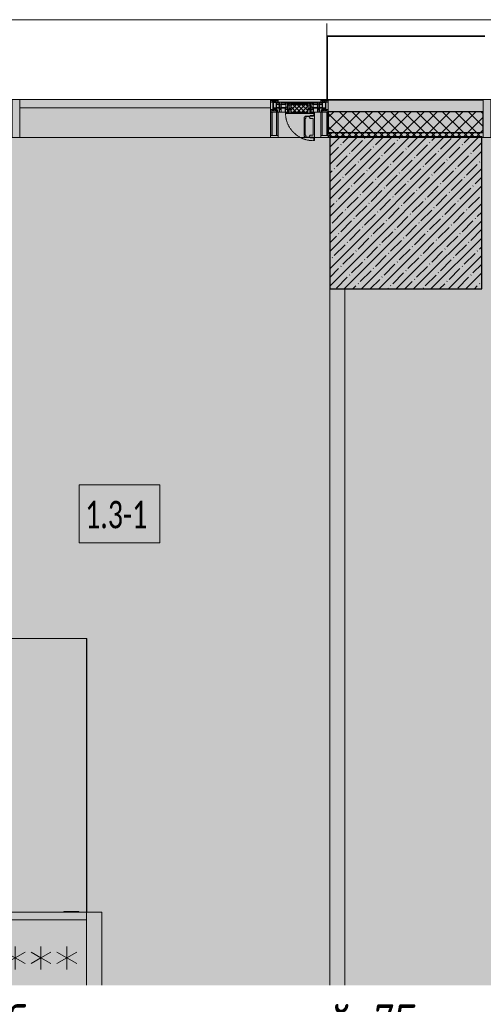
# Model space of a CAD drawing. Header units: millimetres. Extents: x -76220005 to 7466349, y -86687 to 22351.
# Tile 42 of 256: x 33638 to 36688, y -25234 to -18759. Entities that reach past the tile are written whole.
import ezdxf
from ezdxf import colors
from ezdxf.entities.mleader import LeaderData, LeaderLine
from ezdxf.math import Vec2, Vec3

# ---------------------------------------------------------------- set-up
doc = ezdxf.new("R2010")
doc.units = ezdxf.units.MM
doc.linetypes.add('-D1-02х01', pattern=[3, 2, -1])
for name, color, linetype, lineweight in [('_0', 7, 'Continuous', 13), ('A-010-A_ROOM', 7, 'Continuous', 18), ('A-200-M_WALL', 7, 'Continuous', 5), ('A-200-M_WALL_INT', 7, 'Continuous', 5), ('A-200-M_WALL_PAT', 7, 'Continuous', 5), ('A-214-M_CURT_WALL', 7, 'Continuous', 5), ('A-215-M_CURT_PANEL', 7, 'Continuous', 5), ('A-280-M_COLUMN', 7, 'Continuous', 5), ('A-314-M_WINDOW', 7, 'Continuous', 5), ('A-325-M_DOOR', 7, 'Continuous', 5), ('E-610-M_EPS', 7, 'Continuous', 5), ('S-280-M_COLUMN', 7, 'Continuous', 5), ('Z-060-M_DETAIL', 7, 'Continuous', 5), ('Марки дверей', 7, 'Continuous', 9), ('Ограждение', 7, 'Continuous', 5), ('Поручни', 7, 'Continuous', 5)]:
    doc.layers.add(name, color=color, linetype=linetype, lineweight=lineweight)
doc.styles.add('Calibri Light_2', font='Calibri light.ttf', dxfattribs={"width": 0.7, "height": 250})
doc.styles.add('fl_iso paper', font='isocpeur.ttf', dxfattribs={"width": 0.8, "oblique": 10})

# ---------------------------------------------------------------- blocks, each defined once
blk = doc.blocks.new('_DOT')
at = {"color": 0, "linetype": 'ByBlock'}
blk.add_line((-0.5, 0), (-1, 0), dxfattribs=at)
at = {"color": 0, "linetype": 'ByBlock', "const_width": 0.5}
blk.add_lwpolyline([(-0.25, 0, 1), (0.25, 0, 1)], format="xyb", close=True, dxfattribs=at)
blk = doc.blocks.new('Rectangular Mullion - R_StandardFrame_50Wx250H-3812575-50_AS_Plan_10')
at = {"layer": 'A-214-M_CURT_WALL', "lineweight": 9}
for p, q in [((-50, -250), (-50, 0)), ((-50, 0), (0, 0)), ((0, 0), (0, -250)), ((0, -250), (-50, -250))]:
    blk.add_line(p, q, dxfattribs=at)
blk = doc.blocks.new('System Panel - A_PAN_Glass-3811965-50_AS_Plan_10')
at = {"layer": 'A-215-M_CURT_PANEL'}
for p, q in [((825, 55), (-825, 55)), ((-825, 55), (-825, 0)), ((-825, 0), (825, 0)), ((825, 0), (825, 55))]:
    blk.add_line(p, q, dxfattribs=at)
blk = doc.blocks.new('Rectangular Mullion - R_StandardFrame_50Wx250H-3725449-50_AS_Plan_10')
at = {"layer": 'A-214-M_CURT_WALL'}
blk.add_line((33540, -505), (31890, -505), dxfattribs=at)
blk = doc.blocks.new('A_PAN_Створка - 383мм-V30-50_AS_Plan_10')
at = {"layer": 'A-215-M_CURT_PANEL'}
h = blk.add_hatch(dxfattribs=at)
h.set_pattern_fill('FP_35', color=256, style=0, pattern_type=2)
h.set_pattern_definition([(45, (700, -29695.019), (-14.142136, 14.142136), []), (135, (700, -29695.019), (-14.142136, -14.142136), [])])
h.paths.add_polyline_path([(53.6, -82.7), (54.6, -81.8), (54.6, -63.4), (57.2, -60.8), (57.2, -36.4), (54.9, -34.1), (54.5, -31.8), (-54.5, -31.8), (-54.9, -34.1), (-57.2, -36.4), (-57.2, -60.8), (-54.6, -63.4), (-53.6, -82.7), (-32.2, -82.7)])
at = {"layer": 'A-314-M_WINDOW'}
for p, q in [((-67.9, -17), (-171, -17)), ((-171, -17), (-171, -57)), ((-171, -18.5), (-153.5, -18.5)), ((-171, -55.5), (-152, -55.5)), ((-171, -57), (-156, -57)), ((-153.5, -18.5), (-152, -20)), ((-153, -60), (-153, -73.5)), ((-152, -20), (-152, -73.5)), ((-150.5, -17), (-150.5, -29.4)), ((-132.4, -18.6), (-150.5, -18.6)), ((-150.5, -29.4), (-132.4, -29.4)), ((-150.5, -33.6), (-150.5, -68)), ((-136.3, -33.6), (-150.5, -33.6)), ((-136.4, -52.4), (-150.5, -52.4)), ((-150.5, -56.6), (-132.4, -56.6)), ((-137.2, -31), (-135.8, -35)), ((-132.5, -31), (-137.2, -31)), ((-137.2, -54.8), (-135.8, -50.8)), ((-132.5, -54.8), (-137.2, -54.8)), ((-132.1, -36.8), (-135.8, -35)), ((-132.1, -49), (-135.8, -50.8)), ((-132.5, -31.9), (-133.4, -33.7)), ((-133.4, -33.7), (-130.1, -35.3)), ((-133.4, -52), (-130.1, -50.4)), ((-132.5, -53.8), (-133.4, -52)), ((-132.5, -31.9), (-132.5, -31)), ((-132.5, -53.8), (-132.5, -54.8)), ((-132.4, -29.4), (-132.4, -18.6)), ((-132.4, -56.6), (-132.4, -82.5)), ((-132.1, -49), (-132.1, -36.8)), ((-131, -18.2), (-131, -29.5)), ((-120.8, -18.2), (-131, -18.2)), ((-131, -29.5), (-120.8, -29.5)), ((-131, -30.9), (-131, -33)), ((-120.8, -30.9), (-131, -30.9)), ((-129.4, -34.6), (-131, -33)), ((-129.4, -51.1), (-131, -52.7)), ((-131, -55.1), (-131, -52.7)), ((-120.8, -55.1), (-131, -55.1)), ((-131, -56.5), (-131, -62.6)), ((-131, -56.5), (-120.8, -56.5)), ((-120.8, -62.6), (-131, -62.6)), ((-131, -64.6), (-120.8, -64.6)), ((-131, -82.5), (-131, -64.6)), ((-130.1, -35.3), (-129.4, -34.6)), ((-130.1, -35.3), (-130.1, -50.4)), ((-130.1, -50.4), (-129.4, -51.1)), ((-122.4, -34.6), (-120.8, -33)), ((-121.7, -35.3), (-122.4, -34.6)), ((-121.7, -50.4), (-122.4, -51.1)), ((-122.4, -51.1), (-120.8, -52.7)), ((-118.4, -33.7), (-121.7, -35.3)), ((-121.7, -35.3), (-121.7, -50.4)), ((-118.4, -52), (-121.7, -50.4)), ((-120.8, -18.2), (-120.8, -29.5)), ((-120.8, -30.9), (-120.8, -33)), ((-120.8, -55.1), (-120.8, -52.7)), ((-120.8, -56.5), (-120.8, -62.6)), ((-120.8, -82.5), (-120.8, -64.6)), ((-119.7, -36.8), (-115.9, -35)), ((-119.7, -49), (-119.7, -36.8)), ((-119.7, -49), (-115.9, -50.8)), ((-119.3, -18.6), (-92.5, -18.6)), ((-119.3, -29.4), (-119.3, -18.6)), ((-92.5, -29.4), (-119.3, -29.4)), ((-119.3, -31), (-114.6, -31)), ((-119.3, -31.9), (-119.3, -31)), ((-119.3, -31.9), (-118.4, -33.7)), ((-119.3, -53.8), (-118.4, -52)), ((-119.3, -53.8), (-119.3, -54.8)), ((-119.3, -54.8), (-114.6, -54.8)), ((-119.3, -56.6), (-119.3, -82.5)), ((-92.5, -56.6), (-119.3, -56.6)), ((-114.6, -31), (-115.9, -35)), ((-114.6, -54.8), (-115.9, -50.8)), ((-94.1, -33.5), (-115.4, -33.5)), ((-94.1, -52.5), (-115.3, -52.5)), ((-89.9, -35.1), (-94.1, -33.5)), ((-89.9, -50.9), (-94.1, -52.5)), ((-92.5, -18.6), (-92.5, -29.4)), ((-92.5, -56.6), (-92.5, -82.5)), ((-90.8, -18.5), (-90.8, -29.4)), ((-87.3, -18.5), (-90.8, -18.5)), ((-90.8, -29.4), (-85.9, -29.4)), ((-90.8, -56.6), (-85.9, -56.6)), ((-90.8, -62.7), (-90.8, -56.6)), ((-80.4, -62.7), (-90.8, -62.7)), ((-90.8, -64.6), (-90.8, -82.5)), ((-80.1, -64.6), (-90.8, -64.6)), ((-89.9, -32.5), (-89.9, -35.1)), ((-85.9, -32.5), (-89.9, -32.5)), ((-89.9, -35.1), (-89.9, -50.9)), ((-89.9, -52.2), (-89.9, -50.9)), ((-89.9, -52.2), (-88.6, -53.5)), ((-85.9, -53.5), (-88.6, -53.5)), ((-87.3, -20.4), (-87.3, -18.5)), ((-87.3, -20.4), (-87.3, -21.9)), ((-84.8, -20.4), (-87.3, -20.4)), ((-87.3, -21.9), (-85.9, -21.9)), ((-85.9, -18.2), (-85.9, -20.4)), ((-75.9, -18.2), (-85.9, -18.2)), ((-85.9, -21.9), (-85.9, -29.4)), ((-85.9, -29.4), (-85.9, -32.5)), ((-85.9, -53.5), (-78, -45.6)), ((-85.9, -56.6), (-85.9, -53.5)), ((-83.4, -20.4), (-84.8, -20.4)), ((-70, -33.8), (-83.4, -20.4)), ((-80.4, -61.1), (-80.4, -62.7)), ((-78, -61.1), (-80.4, -61.1)), ((-80.1, -66.1), (-80.1, -64.6)), ((-78, -84), (-78, -23.5)), ((-78, -23.5), (-67.9, -23.5)), ((-78, -36.8), (-70, -36.8)), ((-78, -45.6), (-78, -36.8)), ((-78, -66.1), (-78, -61.1)), ((-75.9, -21.5), (-75.9, -18.2)), ((-75.9, -21.5), (-75.9, -23.5)), ((-74.9, -21.5), (-75.9, -21.5)), ((-75.9, -23.5), (-73, -23.5)), ((-74.9, -17.9), (-74.9, -21.5)), ((-68.9, -17.9), (-74.9, -17.9)), ((-70, -62.5), (-73.9, -62.5)), ((-73.9, -62.5), (-73.9, -87.5)), ((-67.2, -29.3), (-73, -23.5)), ((-61.4, -23.5), (-70, -32.1)), ((-70, -32.1), (-70, -62.5)), ((-70, -36.8), (-70, -33.8)), ((-68.9, -21.5), (-68.9, -17.9)), ((-67.9, -21.5), (-68.9, -21.5)), ((67.9, -17), (-67.9, -17)), ((-61.4, -23.5), (-67.9, -17)), ((-67.9, -17), (-67.9, -23.5)), ((-67.9, -17), (67.9, -17)), ((-67.9, -21.5), (-67.9, -23.5)), ((-67.9, -23.5), (-64.6, -26.8)), ((-67.9, -23.5), (-64.6, -26.8)), ((-64.6, -26.8), (-67.2, -29.3)), ((-64.6, -26.8), (-61.4, -23.5)), ((61.4, -23.5), (-61.4, -23.5)), ((67.9, -17), (61.4, -23.5)), ((70, -32.1), (61.4, -23.5)), ((61.4, -23.5), (64.6, -26.8)), ((67.9, -23.5), (64.6, -26.8)), ((64.6, -26.8), (67.9, -23.5)), ((64.6, -26.8), (67.2, -29.3)), ((67.2, -29.3), (73, -23.5)), ((67.9, -23.5), (67.9, -17)), ((171, -17), (67.9, -17)), ((67.9, -21.5), (67.9, -23.5)), ((67.9, -21.5), (68.9, -21.5)), ((67.9, -23.5), (78, -23.5)), ((68.9, -17.9), (74.9, -17.9)), ((68.9, -21.5), (68.9, -17.9)), ((70, -33.8), (83.4, -20.4)), ((70, -62.5), (70, -32.1)), ((70, -36.8), (70, -33.8)), ((78, -36.8), (70, -36.8)), ((73.9, -62.5), (70, -62.5)), ((75.9, -23.5), (73, -23.5)), ((73.9, -87.5), (73.9, -62.5)), ((74.9, -17.9), (74.9, -21.5)), ((74.9, -21.5), (75.9, -21.5)), ((75.9, -18.2), (85.9, -18.2)), ((75.9, -21.5), (75.9, -18.2)), ((75.9, -21.5), (75.9, -23.5)), ((78, -23.5), (78, -84)), ((78, -45.6), (78, -36.8)), ((85.9, -53.5), (78, -45.6)), ((78, -61.1), (80.4, -61.1)), ((78, -66.1), (78, -61.1)), ((80.1, -64.6), (90.8, -64.6)), ((80.1, -66.1), (80.1, -64.6)), ((80.4, -61.1), (80.4, -62.7)), ((80.4, -62.7), (90.8, -62.7)), ((83.4, -20.4), (84.8, -20.4)), ((84.8, -20.4), (87.3, -20.4)), ((85.9, -18.2), (85.9, -20.4)), ((85.9, -21.9), (85.9, -29.4)), ((87.3, -21.9), (85.9, -21.9)), ((85.9, -29.4), (85.9, -32.5)), ((90.8, -29.4), (85.9, -29.4)), ((85.9, -32.5), (89.9, -32.5)), ((85.9, -53.5), (88.6, -53.5)), ((85.9, -56.6), (85.9, -53.5)), ((90.8, -56.6), (85.9, -56.6)), ((87.3, -18.5), (90.8, -18.5)), ((87.3, -20.4), (87.3, -18.5)), ((87.3, -20.4), (87.3, -21.9)), ((89.9, -52.2), (88.6, -53.5)), ((89.9, -32.5), (89.9, -35.1)), ((89.9, -35.1), (94.1, -33.5)), ((89.9, -35.1), (89.9, -50.9)), ((89.9, -50.9), (94.1, -52.5)), ((89.9, -52.2), (89.9, -50.9)), ((90.8, -18.5), (90.8, -29.4)), ((90.8, -62.7), (90.8, -56.6)), ((90.8, -64.6), (90.8, -82.5)), ((92.5, -18.6), (92.5, -29.4)), ((119.3, -18.6), (92.5, -18.6)), ((92.5, -29.4), (119.3, -29.4)), ((92.5, -56.6), (119.3, -56.6)), ((92.5, -56.6), (92.5, -82.5)), ((94.1, -33.5), (115.4, -33.5)), ((94.1, -52.5), (115.3, -52.5)), ((114.6, -31), (115.9, -35)), ((119.3, -31), (114.6, -31)), ((114.6, -54.8), (115.9, -50.8)), ((119.3, -54.8), (114.6, -54.8)), ((119.7, -36.8), (115.9, -35)), ((119.7, -49), (115.9, -50.8)), ((119.3, -31.9), (118.4, -33.7)), ((118.4, -33.7), (121.7, -35.3)), ((118.4, -52), (121.7, -50.4)), ((119.3, -53.8), (118.4, -52)), ((119.3, -29.4), (119.3, -18.6)), ((119.3, -31.9), (119.3, -31)), ((119.3, -53.8), (119.3, -54.8)), ((119.3, -56.6), (119.3, -82.5)), ((119.7, -49), (119.7, -36.8)), ((120.8, -18.2), (120.8, -29.5)), ((120.8, -18.2), (131, -18.2)), ((131, -29.5), (120.8, -29.5)), ((120.8, -30.9), (120.8, -33)), ((120.8, -30.9), (131, -30.9)), ((122.4, -34.6), (120.8, -33)), ((122.4, -51.1), (120.8, -52.7)), ((120.8, -55.1), (120.8, -52.7)), ((120.8, -55.1), (131, -55.1)), ((120.8, -56.5), (120.8, -62.6)), ((131, -56.5), (120.8, -56.5)), ((120.8, -62.6), (131, -62.6)), ((120.8, -82.5), (120.8, -64.6)), ((131, -64.6), (120.8, -64.6)), ((121.7, -35.3), (122.4, -34.6)), ((121.7, -35.3), (121.7, -50.4)), ((121.7, -50.4), (122.4, -51.1)), ((129.4, -34.6), (131, -33)), ((130.1, -35.3), (129.4, -34.6)), ((130.1, -50.4), (129.4, -51.1)), ((129.4, -51.1), (131, -52.7)), ((133.4, -33.7), (130.1, -35.3)), ((130.1, -35.3), (130.1, -50.4)), ((133.4, -52), (130.1, -50.4)), ((131, -18.2), (131, -29.5)), ((131, -30.9), (131, -33)), ((131, -55.1), (131, -52.7)), ((131, -56.5), (131, -62.6)), ((131, -82.5), (131, -64.6)), ((132.1, -36.8), (135.8, -35)), ((132.1, -49), (132.1, -36.8)), ((132.1, -49), (135.8, -50.8)), ((132.4, -18.6), (150.5, -18.6)), ((132.4, -29.4), (132.4, -18.6)), ((150.5, -29.4), (132.4, -29.4)), ((150.5, -56.6), (132.4, -56.6)), ((132.4, -56.6), (132.4, -82.5)), ((132.5, -31), (137.2, -31)), ((132.5, -31.9), (132.5, -31)), ((132.5, -31.9), (133.4, -33.7)), ((132.5, -53.8), (133.4, -52)), ((132.5, -53.8), (132.5, -54.8)), ((132.5, -54.8), (137.2, -54.8)), ((137.2, -31), (135.8, -35)), ((137.2, -54.8), (135.8, -50.8)), ((136.3, -33.6), (150.5, -33.6)), ((136.4, -52.4), (150.5, -52.4)), ((150.5, -17), (150.5, -29.4)), ((150.5, -33.6), (150.5, -68)), ((153.5, -18.5), (152, -20)), ((152, -20), (152, -73.5)), ((171, -55.5), (152, -55.5)), ((153, -73.5), (153, -60)), ((171, -18.5), (153.5, -18.5)), ((156, -57), (171, -57)), ((171, -57), (171, -17)), ((-153, -73.5), (-150, -73.5)), ((-150.5, -68), (-143.5, -68)), ((-150.5, -69.5), (-150.5, -73.5)), ((-145, -69.5), (-150.5, -69.5)), ((-150, -73.5), (-150, -84)), ((-150, -84), (-78, -84)), ((-148.5, -81), (-148.5, -82.5)), ((-143.5, -81), (-148.5, -81)), ((-148.5, -82.5), (-132.4, -82.5)), ((-145, -69.5), (-145, -79.5)), ((-143.5, -68), (-143.5, -81)), ((-131, -82.5), (-120.8, -82.5)), ((-119.3, -82.5), (-92.5, -82.5)), ((-73.9, -87.5), (-91.5, -87.5)), ((-91.5, -87.5), (-91.5, -92)), ((-91.5, -92), (91.5, -92)), ((-90.8, -82.5), (-79.5, -82.5)), ((-78, -84), (-85, -84)), ((-85, -84), (-85, -87.5)), ((-85, -87.5), (-78, -87.5)), ((-78, -66.1), (-80.1, -66.1)), ((-79.5, -80.6), (-78, -80.6)), ((-79.5, -82.5), (-79.5, -80.6)), ((-78, -87.5), (-78, -84)), ((-78, -84), (-73.9, -84)), ((73.9, -84), (78, -84)), ((91.5, -87.5), (73.9, -87.5)), ((78, -66.1), (80.1, -66.1)), ((79.5, -80.6), (78, -80.6)), ((78, -87.5), (78, -84)), ((78, -84), (85, -84)), ((78, -84), (150, -84)), ((85, -87.5), (78, -87.5)), ((79.5, -82.5), (79.5, -80.6)), ((90.8, -82.5), (79.5, -82.5)), ((85, -84), (85, -87.5)), ((91.5, -92), (91.5, -87.5)), ((119.3, -82.5), (92.5, -82.5)), ((131, -82.5), (120.8, -82.5)), ((148.5, -82.5), (132.4, -82.5)), ((143.5, -68), (143.5, -81)), ((150.5, -68), (143.5, -68)), ((143.5, -81), (148.5, -81)), ((145, -69.5), (150.5, -69.5)), ((145, -69.5), (145, -79.5)), ((148.5, -81), (148.5, -82.5)), ((150, -84), (150, -73.5)), ((150, -73.5), (153, -73.5)), ((150.5, -69.5), (150.5, -73.5))]:
    blk.add_line(p, q, dxfattribs=at)
for centre, start, end in [((-156, -60), 0, 90), ((156, -60), 90, 180)]:
    blk.add_arc(centre, 3, start, end, dxfattribs=at)
at = {"layer": 'A-314-M_WINDOW', "linetype": '-D1-02х01'}
blk.add_arc((91.4, -87.5), 183, 181.40905, 271.14454, dxfattribs=at)
at = {"layer": 'Z-060-M_DETAIL'}
for p, q in [((-73.9, -62.5), (-70, -62.5)), ((-73.9, -87.5), (-73.9, -62.5)), ((-70, -32.1), (-61.4, -23.5)), ((-70, -62.5), (-70, -32.1)), ((-61.7, -62.5), (-67.9, -62.5)), ((-67.9, -62.5), (-67.9, -89.3)), ((-67.8, -38.3), (-65.7, -37.4)), ((-67.8, -55.7), (-67.8, -38.3)), ((-66, -56.5), (-67.8, -55.7)), ((-66, -56.5), (-62, -59.1)), ((-65.7, -37.4), (-60.8, -34.7)), ((-62, -59.1), (-60.7, -61)), ((-61.7, -64.9), (-61.7, -62.5)), ((61.4, -23.5), (-61.4, -23.5)), ((-60.8, -34.7), (-57.3, -35.9)), ((-60.7, -61), (-57.4, -61)), ((-57.4, -61), (-54.9, -63.5)), ((-55.2, -33.8), (-57.3, -35.9)), ((-54.9, -34.1), (-57.2, -36.4)), ((-57.2, -36.4), (-57.2, -60.8)), ((-57.2, -60.8), (-54.6, -63.4)), ((-55.2, -33.8), (-54.8, -31.5)), ((-54.9, -25.8), (-53.9, -24.8)), ((-54.9, -29.5), (-54.9, -25.8)), ((-53.9, -30.5), (-54.9, -29.5)), ((-54.5, -31.8), (-54.9, -34.1)), ((-54.9, -63.5), (-54.9, -81.9)), ((0, -31.5), (-54.8, -31.5)), ((-54.6, -63.4), (-54.6, -81.8)), ((54.5, -31.8), (-54.5, -31.8)), ((-53.9, -24.8), (53.9, -24.8)), ((53.9, -30.5), (-53.9, -30.5)), ((0, -31.5), (54.8, -31.5)), ((54.9, -25.8), (53.9, -24.8)), ((53.9, -30.5), (54.9, -29.5)), ((54.9, -34.1), (54.5, -31.8)), ((54.6, -63.4), (57.2, -60.8)), ((54.6, -81.8), (54.6, -63.4)), ((55.2, -33.8), (54.8, -31.5)), ((54.9, -29.5), (54.9, -25.8)), ((57.2, -36.4), (54.9, -34.1)), ((57.4, -61), (54.9, -63.5)), ((54.9, -63.5), (54.9, -81.9)), ((55.2, -33.8), (57.3, -35.9)), ((57.2, -60.8), (57.2, -36.4)), ((60.8, -34.7), (57.3, -35.9)), ((60.7, -61), (57.4, -61)), ((62, -59.1), (60.7, -61)), ((65.7, -37.4), (60.8, -34.7)), ((70, -32.1), (61.4, -23.5)), ((61.7, -62.5), (67.9, -62.5)), ((61.7, -64.9), (61.7, -62.5)), ((66, -56.5), (62, -59.1)), ((67.8, -38.3), (65.7, -37.4)), ((66, -56.5), (67.8, -55.7)), ((67.8, -55.7), (67.8, -38.3)), ((67.9, -62.5), (67.9, -89.3)), ((70, -62.5), (70, -32.1)), ((73.9, -62.5), (70, -62.5)), ((73.9, -87.5), (73.9, -62.5)), ((-91.5, -87.5), (-73.9, -87.5)), ((-91.5, -92), (-91.5, -87.5)), ((-91.5, -92), (91.5, -92)), ((-83.4, -90.3), (-83.4, -87.5)), ((-83.4, -90.3), (-69.4, -90.3)), ((-69.4, -66.5), (-73.9, -66.5)), ((-73.9, -81.5), (-69.4, -81.5)), ((-69.4, -85.5), (-73.9, -85.5)), ((-69.4, -81.5), (-69.4, -66.5)), ((-69.4, -90.3), (-69.4, -85.5)), ((-67.9, -89.3), (-66.9, -90.3)), ((-66.9, -90.3), (-57.4, -90.3)), ((-60.1, -67.7), (-61.7, -64.9)), ((-56.4, -67.7), (-60.1, -67.7)), ((-57.4, -90.3), (-56.4, -89.4)), ((-56.4, -89.4), (-56.4, -67.7)), ((-54.9, -81.9), (-53.8, -83)), ((-54.9, -85.6), (-53.9, -84.6)), ((-54.9, -89.3), (-54.9, -85.6)), ((-53.9, -90.3), (-54.9, -89.3)), ((-54.6, -81.8), (-53.6, -82.7)), ((-53.9, -84.6), (53.9, -84.6)), ((53.9, -90.3), (-53.9, -90.3)), ((53.8, -83), (-53.8, -83)), ((-53.6, -82.7), (53.6, -82.7)), ((53.6, -82.7), (54.6, -81.8)), ((54.9, -81.9), (53.8, -83)), ((54.9, -85.6), (53.9, -84.6)), ((53.9, -90.3), (54.9, -89.3)), ((54.9, -89.3), (54.9, -85.6)), ((56.4, -67.7), (60.1, -67.7)), ((56.4, -89.4), (56.4, -67.7)), ((57.4, -90.3), (56.4, -89.4)), ((66.9, -90.3), (57.4, -90.3)), ((60.1, -67.7), (61.7, -64.9)), ((67.9, -89.3), (66.9, -90.3)), ((69.4, -66.5), (73.9, -66.5)), ((69.4, -81.5), (69.4, -66.5)), ((73.9, -81.5), (69.4, -81.5)), ((69.4, -85.5), (73.9, -85.5)), ((69.4, -90.3), (69.4, -85.5)), ((83.4, -90.3), (69.4, -90.3)), ((91.5, -87.5), (73.9, -87.5)), ((83.4, -90.3), (83.4, -87.5)), ((91.5, -92), (91.5, -87.5))]:
    blk.add_line(p, q, dxfattribs=at)
at = {"layer": 'Z-060-M_DETAIL', "color": 9, "true_color": 0xc8c8c8}
for p, q in [((39.7, -109), (31.1, -117.6)), ((31.1, -117.6), (31.1, -240.4)), ((41.4, -123.8), (39.1, -124.2)), ((39.1, -179), (39.1, -124.2)), ((70.1, -109), (39.7, -109)), ((41.4, -123.8), (43.5, -121.7)), ((45, -113.3), (42.3, -118.2)), ((42.3, -118.2), (43.5, -121.7)), ((45.9, -111.2), (45, -113.3)), ((63.3, -111.2), (45.9, -111.2)), ((64.1, -113), (63.3, -111.2)), ((64.1, -113), (66.7, -117)), ((66.7, -117), (68.6, -118.3)), ((68.6, -118.3), (68.6, -121.6)), ((68.6, -121.6), (71.1, -124.1)), ((70.1, -105.1), (70.1, -109)), ((95.1, -105.1), (70.1, -105.1)), ((71.1, -124.1), (89.5, -124.1)), ((74.1, -109.6), (74.1, -105.1)), ((89.1, -109.6), (74.1, -109.6)), ((89.1, -105.1), (89.1, -109.6)), ((89.5, -124.1), (90.6, -125.2)), ((90.6, -125.2), (90.6, -232.8)), ((93.1, -109.6), (93.1, -105.1)), ((97.9, -109.6), (93.1, -109.6)), ((95.1, -87.5), (95.1, -105.1)), ((99.6, -87.5), (95.1, -87.5)), ((97.9, -95.6), (95.1, -95.6)), ((97.9, -95.6), (97.9, -109.6)), ((99.6, -270.5), (99.6, -87.5)), ((39.1, -179), (39.1, -233.8)), ((39.7, -249), (31.1, -240.4)), ((41.4, -234.2), (39.1, -233.8)), ((70.1, -249), (39.7, -249)), ((41.4, -234.2), (43.5, -236.3)), ((42.3, -239.8), (43.5, -236.3)), ((45, -244.7), (42.3, -239.8)), ((45.9, -246.8), (45, -244.7)), ((63.3, -246.8), (45.9, -246.8)), ((64.1, -245), (63.3, -246.8)), ((64.1, -245), (66.7, -241)), ((66.7, -241), (68.6, -239.7)), ((68.6, -236.4), (71.1, -233.9)), ((68.6, -239.7), (68.6, -236.4)), ((70.1, -252.9), (70.1, -249)), ((95.1, -252.9), (70.1, -252.9)), ((71.1, -233.9), (89.5, -233.9)), ((74.1, -248.4), (74.1, -252.9)), ((89.1, -248.4), (74.1, -248.4)), ((89.1, -252.9), (89.1, -248.4)), ((89.5, -233.9), (90.6, -232.8)), ((93.1, -248.4), (93.1, -252.9)), ((97.9, -248.4), (93.1, -248.4)), ((95.1, -270.5), (95.1, -252.9)), ((97.9, -262.4), (97.9, -248.4)), ((97.9, -262.4), (95.1, -262.4)), ((99.6, -270.5), (95.1, -270.5))]:
    blk.add_line(p, q, dxfattribs=at)
blk = doc.blocks.new('Rectangular Mullion - R_StandardFrame_50Wx250H-V7-50_AS_Plan_10')
at = {"layer": 'A-214-M_CURT_WALL'}
for p, q in [((34660, -505), (34700.4, -505)), ((34729.9, -505), (34940, -505)), ((34660, -755), (34940, -755))]:
    blk.add_line(p, q, dxfattribs=at)
blk = doc.blocks.new('Rectangular Mullion - 50Wx250H-V1-50_AS_Plan_10')
at = {"layer": 'Z-060-M_DETAIL'}
for p, q in [((-25, 84), (-25, 250)), ((-25, 250), (0, 250)), ((-23, 237.3), (0, 237.3)), ((-23, 237.3), (-23, 84)), ((-14.9, 84), (-14.9, 237.3)), ((25, 250), (0, 250)), ((23, 237.3), (0, 237.3)), ((14.9, 84), (14.9, 237.3)), ((23, 237.3), (23, 73.6)), ((25, 65.2), (25, 250)), ((0, 84), (-15, 84)), ((-0.5, 73.6), (-15, 73.6)), ((-10, 71.3), (-12, 71.3)), ((-10, 57.4), (-10, 71.3)), ((-7, 65.2), (-5.9, 67.3)), ((-7, 65.2), (-7, 57)), ((-4.1, 67.3), (-5.9, 67.3)), ((-4.1, 67.3), (-2.9, 65.1)), ((-2.9, 65.1), (-2.9, 57)), ((0, 84), (23, 84)), ((0.5, 73.6), (23, 73.6)), ((4.1, 67.3), (2.9, 65.1)), ((2.9, 65.1), (2.9, 57)), ((4.1, 67.3), (5.9, 67.3)), ((7, 65.2), (5.9, 67.3)), ((7, 65.2), (7, 54.7)), ((10, 71.3), (14, 71.3)), ((10, 53), (10, 71.3)), ((14, 71.3), (14, 65.2)), ((14, 65.2), (25, 65.2)), ((-23.8, 14.6), (-25, 14.2)), ((-25, 0), (-25, 14.2)), ((-23.8, 17), (-23.8, 14.6)), ((-22.5, 10.6), (-23.8, 14.6)), ((-22.5, 10.6), (-23.7, 9.9)), ((-23.7, 1.3), (-23.7, 9.9)), ((-23.7, 1.3), (-11.8, 1.3)), ((-23.2, 10.2), (-22.5, 8)), ((-22.5, 8), (-22.5, 4.5)), ((-21.3, 4.5), (-22.5, 4.5)), ((-22.3, 17), (-22.3, 16)), ((-22.3, 16), (-21.3, 16)), ((-19.9, 17), (-21.3, 16)), ((-21.3, 4.5), (-21.3, 6.5)), ((-21.3, 6.5), (-14.2, 6.5)), ((-7.4, 16.6), (-18.4, 16.6)), ((-14.2, 6.5), (-14.2, 4.5)), ((-13.2, 4.5), (-14.2, 4.5)), ((-13.2, 4.5), (-12.2, 7.2)), ((-12.7, 7.6), (-11.3, 11.4)), ((-12.7, 7.6), (-11.8, 6.9)), ((-12.2, 9), (-12.2, 14.8)), ((-12.2, 14.8), (0, 14.8)), ((-11.8, 1.3), (-11.8, 6.9)), ((-10.5, 11.2), (-11.3, 11.4)), ((-10.5, 1.5), (-10.5, 11.2)), ((-4.8, 1.5), (-10.5, 1.5)), ((0, 8), (-4.8, 8)), ((-4.8, 1.5), (-4.8, 8)), ((-2.6, 16.8), (0, 16.8)), ((2.6, 16.8), (0, 16.8)), ((0, 14.8), (0, 16.8)), ((0, 14.8), (0, 16.8)), ((12.2, 14.8), (0, 14.8)), ((0, 0), (0, 8)), ((0, 8), (4.8, 8)), ((0, 0), (0, 8)), ((4.8, 1.5), (4.8, 8)), ((4.8, 1.5), (10.5, 1.5)), ((8.5, 23), (6, 25.5)), ((6, 18), (7.4, 18)), ((8.7, 53), (7, 54.7)), ((7.4, 18), (7.4, 16.6)), ((7.4, 16.6), (18.4, 16.6)), ((7.5, 18.5), (8.5, 18.5)), ((7.5, 17), (7.5, 18.5)), ((10, 17), (7.5, 17)), ((8.5, 18.5), (8.5, 23)), ((8.7, 53), (10, 53)), ((10, 53), (10, 17)), ((10.5, 11.2), (11.3, 11.4)), ((10.5, 1.5), (10.5, 11.2)), ((12.7, 7.6), (11.3, 11.4)), ((12.7, 7.6), (11.8, 6.9)), ((11.8, 1.3), (11.8, 6.9)), ((23.7, 1.3), (11.8, 1.3)), ((12.2, 9), (12.2, 14.8)), ((13.2, 4.5), (12.2, 7.2)), ((13.2, 4.5), (14.2, 4.5)), ((21.3, 6.5), (14.2, 6.5)), ((14.2, 6.5), (14.2, 4.5)), ((18.4, 16.6), (19, 17.6)), ((19, 17.6), (21.3, 16)), ((22.3, 16), (21.3, 16)), ((21.3, 4.5), (21.3, 6.5)), ((21.3, 4.5), (22.5, 4.5)), ((22.3, 17), (22.3, 16)), ((22.3, 17), (23.8, 17)), ((22.5, 10.6), (23.8, 14.6)), ((22.5, 10.6), (23.7, 9.9)), ((23.2, 10.2), (22.5, 8)), ((22.5, 8), (22.5, 4.5)), ((23.7, 1.3), (23.7, 9.9)), ((23.8, 17), (23.8, 14.6)), ((23.8, 14.6), (25, 14.2)), ((25, 0), (25, 14.2)), ((-25, 0), (0, 0)), ((25, 0), (0, 0))]:
    blk.add_line(p, q, dxfattribs=at)
for centre, start, end in [((-0.5, 73.1), 360, 90), ((0.5, 73.1), 90, 180)]:
    blk.add_arc(centre, 0.5, start, end, dxfattribs=at)
blk = doc.blocks.new('Rectangular Mullion - R_StandardFrame_50Wx250H-3548423-50_AS_Plan_10')
at = {"layer": 'A-214-M_CURT_WALL', "lineweight": 9}
for p, q in [((-25, -17), (-25, 0)), ((-25, 0), (25, 0)), ((25, 0), (25, -250)), ((-25, -250), (-25, -84)), ((25, -250), (-25, -250))]:
    blk.add_line(p, q, dxfattribs=at)
blk = doc.blocks.new('Rectangular Mullion - 50Wx250H-V51-50_AS_Plan_10')
at = {"layer": 'Z-060-M_DETAIL'}
for p, q in [((-25, 65.2), (-25, 250)), ((-25, 250), (0, 250)), ((-23, 237.3), (0, 237.3)), ((-23, 237.3), (-23, 73.6)), ((-14.9, 84), (-14.9, 237.3)), ((25, 250), (0, 250)), ((23, 237.3), (0, 237.3)), ((14.9, 84), (14.9, 237.3)), ((23, 237.3), (23, 84)), ((25, 84), (25, 250)), ((-14, 65.2), (-25, 65.2)), ((0, 84), (-23, 84)), ((-0.5, 73.6), (-23, 73.6)), ((-14, 71.3), (-14, 65.2)), ((-10, 71.3), (-14, 71.3)), ((-10, 53), (-10, 71.3)), ((-7, 65.2), (-5.9, 67.3)), ((-7, 65.2), (-7, 54.7)), ((-4.1, 67.3), (-5.9, 67.3)), ((-4.1, 67.3), (-2.9, 65.1)), ((-2.9, 65.1), (-2.9, 57)), ((0, 84), (15, 84)), ((0.5, 73.6), (15, 73.6)), ((4.1, 67.3), (2.9, 65.1)), ((2.9, 65.1), (2.9, 57)), ((4.1, 67.3), (5.9, 67.3)), ((7, 65.2), (5.9, 67.3)), ((7, 65.2), (7, 57)), ((10, 71.3), (12, 71.3)), ((10, 57.4), (10, 71.3)), ((-23.8, 14.6), (-25, 14.2)), ((-25, 0), (-25, 14.2)), ((-22.3, 17), (-23.8, 17)), ((-23.8, 17), (-23.8, 14.6)), ((-22.5, 10.6), (-23.8, 14.6)), ((-22.5, 10.6), (-23.7, 9.9)), ((-23.7, 1.3), (-23.7, 9.9)), ((-23.7, 1.3), (-11.8, 1.3)), ((-23.2, 10.2), (-22.5, 8)), ((-22.5, 8), (-22.5, 4.5)), ((-21.3, 4.5), (-22.5, 4.5)), ((-22.3, 17), (-22.3, 16)), ((-22.3, 16), (-21.3, 16)), ((-19, 17.6), (-21.3, 16)), ((-21.3, 4.5), (-21.3, 6.5)), ((-21.3, 6.5), (-14.2, 6.5)), ((-18.4, 16.6), (-19, 17.6)), ((-7.4, 16.6), (-18.4, 16.6)), ((-14.2, 6.5), (-14.2, 4.5)), ((-13.2, 4.5), (-14.2, 4.5)), ((-13.2, 4.5), (-12.2, 7.2)), ((-12.7, 7.6), (-11.3, 11.4)), ((-12.7, 7.6), (-11.8, 6.9)), ((-12.2, 9), (-12.2, 14.8)), ((-12.2, 14.8), (0, 14.8)), ((-11.8, 1.3), (-11.8, 6.9)), ((-10.5, 11.2), (-11.3, 11.4)), ((-10.5, 1.5), (-10.5, 11.2)), ((-4.8, 1.5), (-10.5, 1.5)), ((-8.7, 53), (-10, 53)), ((-10, 53), (-10, 17)), ((-10, 17), (-7.5, 17)), ((-8.7, 53), (-7, 54.7)), ((-8.5, 23), (-6, 25.5)), ((-8.5, 18.5), (-8.5, 23)), ((-7.5, 18.5), (-8.5, 18.5)), ((-7.5, 17), (-7.5, 18.5)), ((-7.4, 18), (-7.4, 16.6)), ((-6, 18), (-7.4, 18)), ((0, 8), (-4.8, 8)), ((-4.8, 1.5), (-4.8, 8)), ((-2.6, 16.8), (0, 16.8)), ((2.6, 16.8), (0, 16.8)), ((0, 14.8), (0, 16.8)), ((0, 14.8), (0, 16.8)), ((12.2, 14.8), (0, 14.8)), ((0, 0), (0, 8)), ((0, 8), (4.8, 8)), ((0, 0), (0, 8)), ((4.8, 1.5), (4.8, 8)), ((4.8, 1.5), (10.5, 1.5)), ((7.4, 16.6), (18.4, 16.6)), ((10.5, 11.2), (11.3, 11.4)), ((10.5, 1.5), (10.5, 11.2)), ((12.7, 7.6), (11.3, 11.4)), ((12.7, 7.6), (11.8, 6.9)), ((11.8, 1.3), (11.8, 6.9)), ((23.7, 1.3), (11.8, 1.3)), ((12.2, 9), (12.2, 14.8)), ((13.2, 4.5), (12.2, 7.2)), ((13.2, 4.5), (14.2, 4.5)), ((21.3, 6.5), (14.2, 6.5)), ((14.2, 6.5), (14.2, 4.5)), ((19.9, 17), (21.3, 16)), ((22.3, 16), (21.3, 16)), ((21.3, 4.5), (21.3, 6.5)), ((21.3, 4.5), (22.5, 4.5)), ((22.3, 17), (22.3, 16)), ((22.5, 10.6), (23.8, 14.6)), ((22.5, 10.6), (23.7, 9.9)), ((23.2, 10.2), (22.5, 8)), ((22.5, 8), (22.5, 4.5)), ((23.7, 1.3), (23.7, 9.9)), ((23.8, 17), (23.8, 14.6)), ((23.8, 14.6), (25, 14.2)), ((25, 0), (25, 14.2)), ((-25, 0), (0, 0)), ((25, 0), (0, 0))]:
    blk.add_line(p, q, dxfattribs=at)
for centre, start, end in [((-0.5, 73.1), 360, 90), ((0.5, 73.1), 90, 180)]:
    blk.add_arc(centre, 0.5, start, end, dxfattribs=at)
blk = doc.blocks.new('Rectangular Mullion - R_StandardFrame_50Wx250H-3548768-50_AS_Plan_10')
at = {"layer": 'A-214-M_CURT_WALL', "lineweight": 9}
for p, q in [((0, 0), (-50, 0)), ((-50, 0), (-50, -17)), ((0, -250), (0, 0)), ((-50, -84), (-50, -250)), ((-50, -250), (0, -250))]:
    blk.add_line(p, q, dxfattribs=at)
blk = doc.blocks.new('Ограждение - Ограждение-5498546-50_AS_Plan_10')
at = {"layer": 'Поручни'}
blk.add_line((1285, 30145), (-48326.5, 30145), dxfattribs=at)
blk = doc.blocks.new('Ограждение - Ограждение-6093069-50_AS_Plan_10')
at = {"layer": 'Поручни'}
blk.add_line((1285, 30145), (-48326.5, 30145), dxfattribs=at)
blk = doc.blocks.new('Ограждение - Ограждение-6098503-50_AS_Plan_10')
at = {"layer": 'Поручни'}
blk.add_line((1285, 30145), (-48326.5, 30145), dxfattribs=at)
blk = doc.blocks.new('RST_AR_KMN_R22_B1_FCD_rvt-1-50_AS_Plan_10')
at = {"layer": 'A-200-M_WALL_PAT'}
h = blk.add_hatch(dxfattribs=at)
h.set_pattern_fill('FP_5', color=256, style=0, pattern_type=2)
h.set_pattern_definition([(45, (0, 0), (-42.42641, 42.42641), []), (135, (0, 0), (-42.42641, -42.42641), [])])
h.paths.add_polyline_path([(510, 29475), (510, 29615), (-510, 29615), (-510, 29475), (-10.3, 29475)])
h = blk.add_hatch(dxfattribs=at)
h.set_pattern_fill('FP_4', color=256, style=0, pattern_type=2)
h.set_pattern_definition([(45, (0, 0), (-21.213203, 21.213203), []), (135, (0, 0), (-21.213203, -21.213203), [])])
h.paths.add_polyline_path([(-510, 29445), (510, 29445), (510, 29475), (-510, 29475)])
at = {"layer": 'A-200-M_WALL'}
for p, q in [((510, 29695), (-510, 29695)), ((-510, 29695), (-510, 29690)), ((-510, 29690), (-510, 29615)), ((510, 29690), (-510, 29690)), ((510, 29690), (510, 29695)), ((510, 29615), (510, 29690)), ((-510, 29475), (-510, 29445)), ((510, 29445), (510, 29475)), ((-510, 29445), (510, 29445))]:
    blk.add_line(p, q, dxfattribs=at)
at = {"layer": 'A-200-M_WALL', "lineweight": 25}
for p, q in [((-510, 29615), (-510, 29475)), ((510, 29615), (-510, 29615)), ((510, 29475), (510, 29615)), ((510, 29475), (-510, 29475))]:
    blk.add_line(p, q, dxfattribs=at)
at = {"layer": 'A-280-M_COLUMN'}
blk.add_line((-520, 30114.9), (-520, 30195.6), dxfattribs=at)
at = {"layer": 'A-280-M_COLUMN', "lineweight": 18}
for p, q in [((520, 30114.9), (-520, 30114.9)), ((-520, 30114.9), (-520, 30109.9)), ((-515, 30109.9), (-520, 30109.9)), ((-520, 30109.9), (-520, 29695)), ((-520, 30109.9), (520, 30109.9)), ((-515, 29695), (-515, 30109.9)), ((-520, 29695), (-515, 29695))]:
    blk.add_line(p, q, dxfattribs=at)
at = {"layer": 'A-214-M_CURT_WALL', "lineweight": 5, "extrusion": (0, 0, -1)}
for name, p in [('Rectangular Mullion - R_StandardFrame_50Wx250H-3812575-50_AS_Plan_10', (2590, 29695)), ('Rectangular Mullion - R_StandardFrame_50Wx250H-3548423-50_AS_Plan_10', (865, 29695)), ('Rectangular Mullion - R_StandardFrame_50Wx250H-3812575-50_AS_Plan_10', (-510, 29695))]:
    blk.add_blockref(name, p, dxfattribs=at)
at = {"layer": 'A-214-M_CURT_WALL', "lineweight": 5, "rotation": 180}
for name, p in [('Rectangular Mullion - 50Wx250H-V1-50_AS_Plan_10', (-865, 29695)), ('Rectangular Mullion - R_StandardFrame_50Wx250H-V7-50_AS_Plan_10', (34100, 28940)), ('Rectangular Mullion - 50Wx250H-V51-50_AS_Plan_10', (-535, 29695)), ('Rectangular Mullion - R_StandardFrame_50Wx250H-3725449-50_AS_Plan_10', (31000, 28940))]:
    blk.add_blockref(name, p, dxfattribs=at)
at = {"layer": 'A-214-M_CURT_WALL', "lineweight": 5}
blk.add_blockref('Rectangular Mullion - R_StandardFrame_50Wx250H-3548768-50_AS_Plan_10', (-510, 29695), dxfattribs=at)
at = {"layer": 'A-215-M_CURT_PANEL', "lineweight": 5, "rotation": 180}
blk.add_blockref('System Panel - A_PAN_Glass-3811965-50_AS_Plan_10', (-1715, 29695), dxfattribs=at)
at = {"layer": 'A-215-M_CURT_PANEL', "lineweight": 5}
blk.add_blockref('A_PAN_Створка - 383мм-V30-50_AS_Plan_10', (-700, 29695), dxfattribs=at)
at = {"layer": 'Ограждение', "lineweight": 5}
for name in ['Ограждение - Ограждение-5498546-50_AS_Plan_10', 'Ограждение - Ограждение-6093069-50_AS_Plan_10', 'Ограждение - Ограждение-6098503-50_AS_Plan_10']:
    blk.add_blockref(name, (36940, 75), dxfattribs=at)
blk = doc.blocks.new('MR_Холодильник - Холодильник-2465095-50_AS_Plan_10')
at = {"layer": 'E-610-M_EPS'}
for p, q in [((300, 300), (-300, 300)), ((-300, 300), (-300, -250)), ((300, -250), (300, 300)), ((-170, 0), (-170, 75)), ((0, 0), (0, 75)), ((170, 75), (170, 0)), ((-235, 37.5), (-170, 0)), ((-170, 0), (-235, -37.5)), ((-105, 37.5), (-170, 0)), ((-170, -75), (-170, 0)), ((-170, 0), (-105, -37.5)), ((-65, 37.5), (0, 0)), ((65, 37.5), (0, 0)), ((170, 0), (105, 37.5)), ((105, -37.5), (170, 0)), ((170, 0), (235, 37.5)), ((235, -37.5), (170, 0)), ((170, 0), (170, -75)), ((0, 0), (-65, -37.5)), ((0, -75), (0, 0)), ((0, 0), (65, -37.5)), ((300, -250), (-300, -250)), ((-300, -250), (-300, -300)), ((-300, -250), (300, -250)), ((300, -300), (300, -250)), ((-300, -300), (300, -300)), ((-150, -300), (-250, -300)), ((-250, -300), (-250, -306.1)), ((-250, -306.1), (-150, -306.1)), ((-150, -306.1), (-150, -300))]:
    blk.add_line(p, q, dxfattribs=at)
blk = doc.blocks.new('A_DOR_Door - INT_3_Single_900Wx2100H-7223139-50_AS_Plan_10')
at = {"layer": 'A-325-M_DOOR'}
for p, q in [((-430, 20), (-400, 20)), ((-430, -50), (-430, 20)), ((-400, 20), (-400, -50)), ((400, -50), (400, 20)), ((400, 20), (430, 20)), ((430, 20), (430, -50)), ((-400, -50), (-430, -50)), ((-400, -50), (-400, -850)), ((-360, -50), (-400, -50)), ((-400, -50), (-400, -850)), ((-360, -850), (-360, -50)), ((430, -50), (400, -50)), ((-400, -850), (-360, -850))]:
    blk.add_line(p, q, dxfattribs=at)
at = {"layer": 'A-325-M_DOOR', "linetype": '-D1-02х01'}
blk.add_arc((-400, -50), 800, 270, 0, dxfattribs=at)

msp = doc.modelspace()

# ---------------------------------------------------------------- hatches: boundary and pattern name
at = {"layer": '_0', "transparency": 33554534}
h = msp.add_hatch(color=252, dxfattribs=at)
h.dxf.hatch_style = 1
h.paths.add_polyline_path([(17837.9, -49734.4), (25204.6, -19284.4), (73878, -19284.4), (73878, -49734.4)])
h.paths.add_polyline_path([(28728, -40979.4), (28728, -37429.4), (30528, -37429.4), (30528, -30029.4), (28477.6, -30029.4), (28478, -28029.4), (29978, -28029.4), (29978, -27479.4), (32178, -27479.4), (32178, -28029.4), (44478, -28029.4), (44478, -27929.4), (45278, -27929.4), (45278, -27379.4), (47528, -27379.4), (47528, -27929.4), (53578, -27929.4), (53578, -27379.4), (55478, -27379.4), (55478, -27929.4), (64478, -27929.4), (64478, -26229.4), (67788, -26229.4), (67788, -28219.4), (66578, -28219.4), (66578, -30029.4), (62978, -30029.4), (62078, -30029.4), (58678, -30029.4), (58678, -38979.4), (61728, -38979.4), (62978, -38979.4), (66878, -38979.4), (66878, -41429.4), (64488, -41429.4), (64488, -41079.4), (59948, -41079.4), (59948, -41629.4), (57898, -41629.4), (57898, -41079.4), (47038, -41079.4), (47038, -41629.4), (44088, -41629.4), (44088, -40979.4)], flags=16)
at = {"layer": 'S-280-M_COLUMN'}
h = msp.add_hatch(dxfattribs=at)
h.set_pattern_fill('FP_1', color=256, style=0, pattern_type=2)
h.set_pattern_definition([(45, (36177.975, -48979.44), (-57.02463, 57.02463), []), (45, (36235, -48979.44), (-57.02463, 57.02463), [100.806, -20.161, 3.353, -16.808])])
h.paths.add_polyline_path([(36678, -20529.4), (36678, -19529.4), (35678, -19529.4), (35678, -20529.4), (36167.6, -20529.4)])

# ---------------------------------------------------------------- linework, layer by layer
at = {"layer": 'A-010-A_ROOM', "lineweight": 5, "flags": 128}
msp.add_lwpolyline([(34029, -21817.6), (34560, -21817.6), (34560, -22198.6), (34029, -22198.6)], close=True, dxfattribs=at)
at = {"layer": 'A-200-M_WALL_INT'}
for p, q in [((35678, -25129.4), (35678, -20529.4)), ((35778, -20529.4), (35778, -25129.4)), ((32178, -22828.6), (34078.8, -22828.6)), ((34078, -22829.4), (32778.2, -22829.4)), ((34078, -24629.4), (34078, -22829.4)), ((34078.8, -22828.6), (34078.8, -24629.4)), ((34078, -24629.4), (34178, -24629.4)), ((34178, -24629.4), (34178, -26079.4)), ((35778, -25129.4), (35678, -25129.4))]:
    msp.add_line(p, q, dxfattribs=at)
at = {"layer": 'S-280-M_COLUMN', "lineweight": 25}
for p, q in [((35678, -19529.4), (35678, -20529.4)), ((36678, -19529.4), (35678, -19529.4)), ((36678, -20529.4), (36678, -19529.4)), ((35678, -20529.4), (36678, -20529.4))]:
    msp.add_line(p, q, dxfattribs=at)

# ---------------------------------------------------------------- block references
at = {"lineweight": 5}
msp.add_blockref('RST_AR_KMN_R22_B1_FCD_rvt-1-50_AS_Plan_10', (36178, -48979.4), dxfattribs=at)
at = {"layer": 'A-325-M_DOOR', "color": 8, "true_color": 0x7f7f7f, "rotation": 89.99999999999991}
msp.add_blockref('A_DOR_Door - INT_3_Single_900Wx2100H-7223139-50_AS_Plan_10', (35728, -25579.4), dxfattribs=at)
at = {"layer": 'E-610-M_EPS', "rotation": 179.9957382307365}
msp.add_blockref('MR_Холодильник - Холодильник-2465095-50_AS_Plan_10', (33778, -24929.4), dxfattribs=at)

# ---------------------------------------------------------------- texts
at = {"layer": 'A-010-A_ROOM', "lineweight": 5, "insert": (34068.8, -21923.8), "char_height": 180, "width": 577.215, "attachment_point": 1, "style": 'Calibri Light_2'}
msp.add_mtext('1.3-1 ', dxfattribs=at)

# ---------------------------------------------------------------- next in the draw order: leaders
at = {"layer": 'Марки дверей', "lineweight": -2, "transparency": 33554687}
ml = msp.add_multileader_mtext('Standard', dxfattribs=at)
ml.set_content('\\pxsm1,ql;ГКЛ обшивка толщиной 75 мм \\Pвысотой до перекрытия', color=256, style='fl_iso paper')
ml.set_leader_properties(lineweight=5)
ml.set_arrow_properties(name='DOT')
ml.build(insert=Vec2(0, 0))
ml.multileader.update_dxf_attribs({"has_dogleg": 0, "text_left_attachment_type": 6, "text_right_attachment_type": 6, "dogleg_length": 0.75, "arrow_head_size": 60, "scale": 40})
ctx = ml.context
ctx.base_point, ctx.scale, ctx.char_height, ctx.arrow_head_size, ctx.landing_gap_size, ctx.plane_origin = Vec3(32707.6, -25559.2), 40, 250, 60, 80, Vec3(34719.7, -18379.3)
ctx.left_attachment, ctx.right_attachment = 6, 6
notes = []
notes.append((ctx, [(1, (1, 1, 0), (32677.6, -25559.2), (1, 0), 30, [(0, [(31788.2, -28154.4)], 0, [])])]))
ctx.mtext.insert, ctx.mtext.width, ctx.mtext.defined_height, ctx.mtext.line_spacing_factor, ctx.mtext.flow_direction = Vec3(32787.6, -25234.2), 4067.72, 979.1, 0.7, 5
ctx.mtext.has_bg_fill, ctx.mtext.bg_color, ctx.mtext.bg_scale_factor, ctx.mtext.bg_transparency, ctx.mtext.use_window_bg_color = 1, -1027028792, 1.5, 0, 1
for ctx, leaders in notes:
    for number, flags, end, landing, length, lines in leaders:
        leader = LeaderData()
        leader.index, (leader.has_last_leader_line, leader.has_dogleg_vector, leader.attachment_direction) = number, flags
        leader.last_leader_point, leader.dogleg_vector, leader.dogleg_length = Vec3(end), Vec3(landing), length
        for number, points, colour, breaks in lines:
            line = LeaderLine()
            line.index, line.vertices, line.color, line.breaks = number, Vec3.list(points), colors.encode_raw_color(colour), breaks
            leader.lines.append(line)
        ctx.leaders.append(leader)

doc.saveas('drawing.dxf')
